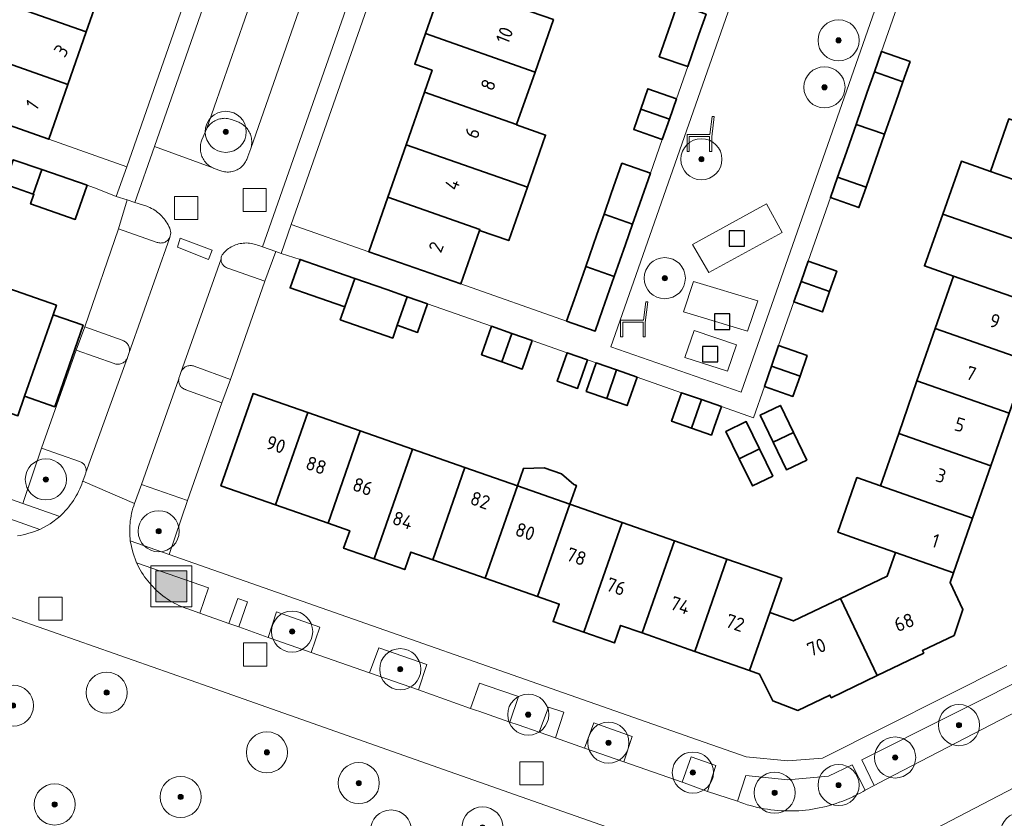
# Model space of a CAD drawing. Extents: x 154222 to 160093, y 456746 to 462495.
# Tile 156 of 254: x 158102 to 158197, y 461374 to 461452. Entities that reach past the tile are written whole.
import ezdxf
from ezdxf.enums import TextEntityAlignment as Align

# ---------------------------------------------------------------- set-up
doc = ezdxf.new("R2010")
doc.units = 0
doc.header["$LTSCALE"] = 0.75
doc.layers.get('0').update_dxf_attribs({"linetype": 'CONTINUOUS'})
for name, color, linetype, lineweight in [('B-XX-GR-BEPLANTING_CULTUUR_BODEMBEDEKKER-GV', 252, 'CONTINUOUS', 18), ('B-XX-GR-BEPLANTING_CULTUUR_HEESTERS-GV', 252, 'CONTINUOUS', 18), ('B-XX-GR-BOOM-S', 252, 'CONTINUOUS', 25), ('B-XX-IE-MEUBILAIR_WEGMEUBILAIR-S', 252, 'CONTINUOUS', 25), ('B-XX-OG-BEBOUWING-GV', 6, 'CONTINUOUS', 35), ('B-XX-OG-BEBOUWING-T18', 1, 'CONTINUOUS', 18), ('B-XX-OG-TERREIN_CULTUURSCHEIDING-GV', 252, 'CONTINUOUS', 18), ('B-XX-OG-TERREIN_ERF-GV', 252, 'CONTINUOUS', 18), ('B-XX-RI-GWA_RIOOLPUT-S', 252, 'CONTINUOUS', 25), ('B-XX-VH-VERHARDING_ASFALT-GV', 252, 'CONTINUOUS', 18), ('B-XX-VH-VERHARDING_BETONSTRAATSTEEN-GV', 252, 'CONTINUOUS', 18), ('B-XX-VH-VERHARDING_TEGEL_RUBBER-GV', 252, 'CONTINUOUS', 18)]:
    doc.layers.add(name, color=color, linetype=linetype, lineweight=lineweight)
doc.styles.add('NLCS-ISO-M-T18', font='NLCS-ISO.ttf', dxfattribs={"height": 1.8})

# ---------------------------------------------------------------- blocks, each defined once
blk = doc.blocks.new('SIE-WEG_AFVALBAK-SO')
at = {"linetype": 'ByBlock', "lineweight": 18}
h = blk.add_hatch(color=0, dxfattribs=at)
h.dxf.hatch_style = 1
h.paths.add_polyline_path([(-1.5, -1.5), (1.5, -1.5), (1.5, 1.5), (-1.5, 1.5)])
at = {"color": 0, "linetype": 'ByBlock', "lineweight": 18}
for points in [[(-2, -2), (2, -2), (2, 2), (-2, 2)], [(-1.5, -1.5), (1.5, -1.5), (1.5, 1.5), (-1.5, 1.5)]]:
    blk.add_lwpolyline(points, close=True, dxfattribs=at)
blk = doc.blocks.new('SRI-PUT_INSPECTIEPUT_RIOOLPUT-SO')
at = {"color": 0, "linetype": 'ByBlock', "lineweight": 18}
blk.add_lwpolyline([(-1.125, -1.125), (1.125, -1.125), (1.125, 1.125), (-1.125, 1.125)], close=True, dxfattribs=at)
blk = doc.blocks.new('SIE-WEG_SPEELTOESTEL-SO')
at = {"flags": 128}
blk.add_lwpolyline([(-0.75, -0.75), (0.75, -0.75), (0.75, 0.75), (-0.75, 0.75)], close=True, dxfattribs=at)
blk = doc.blocks.new('SIE-WEG_ZITBANK-SO')
at = {"color": 0, "linetype": 'ByBlock', "lineweight": 18}
blk.add_lwpolyline([(-0.912, -1.631), (-0.912, -0.2), (1.088, -0.2), (1.088, -1.631), (1.288, -1.631), (1.288, -0.212), (1.536, 1.777), (1.335, 1.777), (1.113, 0), (-1.112, 0), (-1.112, -1.631)], close=True, dxfattribs=at)
blk = doc.blocks.new('SGR-BOOM_01-SO')
at = {"linetype": 'ByBlock', "lineweight": 18}
h = blk.add_hatch(color=0, dxfattribs=at)
h.dxf.hatch_style = 1
edge = h.paths.add_edge_path()
edge.add_arc((0, 0), 0.25, 0, 360)
at = {"color": 0, "linetype": 'ByBlock', "lineweight": 18}
for radius in [2, 0.25]:
    blk.add_circle((0, 0), radius, dxfattribs=at)

msp = doc.modelspace()

# ---------------------------------------------------------------- linework, layer by layer
at = {"layer": 'B-XX-GR-BEPLANTING_CULTUUR_BODEMBEDEKKER-GV'}
for points in [[(158112.771, 461434.391), (158112.002, 461434.64), (158111.18, 461431.84), (158114.92, 461430.51), (158115.004, 461430.482), (158115.091, 461430.461), (158115.179, 461430.449), (158115.268, 461430.444), (158115.357, 461430.448), (158115.445, 461430.459), (158115.532, 461430.478), (158115.617, 461430.505), (158115.699, 461430.54), (158115.777, 461430.581), (158115.852, 461430.63), (158115.922, 461430.685), (158115.986, 461430.746), (158116.045, 461430.813), (158116.098, 461430.884), (158116.144, 461430.96), (158116.162, 461430.995), (158116.266, 461431.449), (158116.15, 461431.9), (158116.077, 461432.061), (158115.996, 461432.218), (158115.909, 461432.371), (158115.814, 461432.521), (158115.713, 461432.666), (158115.606, 461432.806), (158115.492, 461432.941), (158115.372, 461433.071), (158115.247, 461433.195), (158115.116, 461433.313), (158114.979, 461433.426), (158114.838, 461433.532), (158114.692, 461433.632), (158114.542, 461433.725), (158114.388, 461433.811), (158114.23, 461433.89), (158114.069, 461433.962), (158113.92, 461434.02)], [(158123.773, 461430.443), (158123.619, 461430.447), (158123.464, 461430.444), (158123.31, 461430.433), (158123.157, 461430.413), (158123.005, 461430.386), (158122.854, 461430.351), (158122.705, 461430.308), (158122.559, 461430.258), (158122.416, 461430.2), (158122.276, 461430.135), (158122.139, 461430.062), (158122.006, 461429.983), (158121.878, 461429.897), (158121.754, 461429.804), (158121.635, 461429.705), (158121.522, 461429.6), (158121.414, 461429.49), (158121.312, 461429.374), (158121.26, 461429.31), (158121.222, 461429.234), (158121.192, 461429.155), (158121.169, 461429.074), (158121.153, 461428.99), (158121.146, 461428.906), (158121.147, 461428.821), (158121.155, 461428.737), (158121.172, 461428.654), (158121.196, 461428.573), (158121.228, 461428.494), (158121.268, 461428.419), (158121.314, 461428.348), (158121.366, 461428.282), (158121.425, 461428.22), (158121.489, 461428.165), (158121.558, 461428.116), (158121.631, 461428.074), (158121.708, 461428.038), (158121.787, 461428.011), (158121.79, 461428.01), (158125.39, 461426.74), (158126.486, 461429.612), (158125.185, 461430.063), (158124.82, 461430.19), (158124.677, 461430.249), (158124.531, 461430.301), (158124.383, 461430.345), (158124.233, 461430.381), (158124.081, 461430.409), (158123.928, 461430.43)], [(158111.54, 461420.98), (158107.88, 461422.3), (158107.05, 461420.01), (158110.74, 461418.71), (158110.828, 461418.683), (158110.917, 461418.664), (158111.008, 461418.653), (158111.099, 461418.65), (158111.19, 461418.655), (158111.281, 461418.668), (158111.37, 461418.689), (158111.457, 461418.717), (158111.541, 461418.753), (158111.622, 461418.796), (158111.698, 461418.846), (158111.77, 461418.903), (158111.837, 461418.966), (158111.898, 461419.034), (158111.952, 461419.107), (158112, 461419.185), (158112.041, 461419.266), (158112.06, 461419.31), (158112.19, 461419.71), (158112.215, 461419.796), (158112.231, 461419.884), (158112.24, 461419.973), (158112.241, 461420.062), (158112.234, 461420.151), (158112.219, 461420.239), (158112.196, 461420.325), (158112.166, 461420.409), (158112.128, 461420.49), (158112.083, 461420.567), (158112.031, 461420.64), (158111.973, 461420.708), (158111.909, 461420.771), (158111.84, 461420.827), (158111.766, 461420.877), (158111.688, 461420.921), (158111.606, 461420.957)], [(158118.277, 461418.52), (158118.187, 461418.524), (158118.097, 461418.52), (158118.007, 461418.509), (158117.919, 461418.489), (158117.833, 461418.462), (158117.75, 461418.427), (158117.67, 461418.385), (158117.594, 461418.336), (158117.523, 461418.28), (158117.457, 461418.219), (158117.397, 461418.152), (158117.343, 461418.079), (158117.296, 461418.003), (158117.255, 461417.922), (158117.23, 461417.86), (158117.11, 461417.47), (158117.077, 461417.391), (158117.051, 461417.309), (158117.033, 461417.225), (158117.023, 461417.14), (158117.021, 461417.054), (158117.027, 461416.969), (158117.041, 461416.884), (158117.063, 461416.801), (158117.093, 461416.72), (158117.129, 461416.643), (158117.173, 461416.569), (158117.224, 461416.5), (158117.28, 461416.435), (158117.343, 461416.377), (158117.411, 461416.324), (158117.483, 461416.278), (158117.559, 461416.239), (158117.639, 461416.207), (158117.721, 461416.182), (158117.73, 461416.18), (158121.23, 461414.9), (158122.07, 461417.18), (158118.54, 461418.46), (158118.454, 461418.488), (158118.366, 461418.508)], [(158107.38, 461409.19), (158103.69, 461410.48), (158101.866, 461405.105), (158105.45, 461403.84), (158105.637, 461404.016), (158105.818, 461404.198), (158105.994, 461404.385), (158106.163, 461404.578), (158106.327, 461404.776), (158106.484, 461404.979), (158106.635, 461405.187), (158106.779, 461405.399), (158106.916, 461405.616), (158107.047, 461405.837), (158107.171, 461406.062), (158107.288, 461406.29), (158107.398, 461406.522), (158107.5, 461406.758), (158107.595, 461406.996), (158107.682, 461407.238), (158107.7, 461407.29), (158107.92, 461407.9), (158107.957, 461407.977), (158107.986, 461408.056), (158108.007, 461408.138), (158108.021, 461408.222), (158108.027, 461408.307), (158108.025, 461408.392), (158108.014, 461408.476), (158107.996, 461408.559), (158107.971, 461408.64), (158107.937, 461408.718), (158107.897, 461408.792), (158107.85, 461408.863), (158107.796, 461408.928), (158107.736, 461408.989), (158107.671, 461409.043), (158107.601, 461409.091), (158107.527, 461409.133), (158107.449, 461409.167)], [(158117.89, 461405.39), (158113.4, 461406.94), (158112.73, 461405.12), (158112.648, 461404.885), (158112.574, 461404.647), (158112.507, 461404.406), (158112.448, 461404.164), (158112.397, 461403.92), (158112.354, 461403.675), (158112.319, 461403.428), (158112.291, 461403.18), (158112.272, 461402.932), (158112.26, 461402.683), (158112.257, 461402.433), (158112.261, 461402.184), (158112.274, 461401.935), (158112.294, 461401.687), (158112.32, 461401.46), (158116.113, 461400.131)]]:
    msp.add_lwpolyline(points, close=True, dxfattribs=at)
at = {"layer": 'B-XX-GR-BEPLANTING_CULTUUR_HEESTERS-GV'}
msp.add_lwpolyline([(158121.651, 461442.568), (158121.523, 461442.573), (158121.396, 461442.57), (158121.269, 461442.559), (158121.142, 461442.54), (158121.018, 461442.513), (158120.895, 461442.478), (158120.775, 461442.435), (158120.657, 461442.386), (158120.543, 461442.328), (158120.433, 461442.264), (158120.327, 461442.194), (158120.226, 461442.116), (158120.129, 461442.032), (158120.038, 461441.943), (158119.953, 461441.848), (158119.874, 461441.748), (158119.802, 461441.643), (158119.736, 461441.534), (158119.677, 461441.42), (158119.625, 461441.304), (158119.618, 461441.285), (158119.29, 461440.47), (158119.22, 461440.28), (158119.187, 461440.154), (158119.161, 461440.026), (158119.144, 461439.897), (158119.135, 461439.767), (158119.133, 461439.637), (158119.139, 461439.506), (158119.154, 461439.377), (158119.176, 461439.249), (158119.207, 461439.122), (158119.244, 461438.997), (158119.29, 461438.875), (158119.343, 461438.756), (158119.403, 461438.64), (158119.47, 461438.528), (158119.544, 461438.421), (158119.624, 461438.318), (158119.71, 461438.221), (158119.803, 461438.128), (158119.9, 461438.042), (158120.003, 461437.962), (158120.111, 461437.889), (158120.223, 461437.822), (158120.338, 461437.762), (158120.445, 461437.713), (158120.458, 461437.709), (158120.48, 461437.7), (158121.11, 461437.47), (158121.231, 461437.431), (158121.354, 461437.399), (158121.479, 461437.375), (158121.606, 461437.359), (158121.733, 461437.351), (158121.86, 461437.351), (158121.987, 461437.359), (158122.113, 461437.374), (158122.238, 461437.398), (158122.361, 461437.43), (158122.482, 461437.469), (158122.601, 461437.516), (158122.716, 461437.57), (158122.827, 461437.631), (158122.935, 461437.699), (158123.038, 461437.774), (158123.136, 461437.855), (158123.229, 461437.942), (158123.316, 461438.035), (158123.397, 461438.133), (158123.472, 461438.236), (158123.54, 461438.344), (158123.601, 461438.455), (158123.656, 461438.57), (158123.702, 461438.689), (158123.71, 461438.71), (158123.75, 461438.86), (158124.03, 461439.64), (158124.066, 461439.763), (158124.095, 461439.889), (158124.115, 461440.016), (158124.128, 461440.143), (158124.133, 461440.272), (158124.13, 461440.4), (158124.119, 461440.528), (158124.1, 461440.656), (158124.073, 461440.781), (158124.038, 461440.905), (158123.995, 461441.026), (158123.946, 461441.145), (158123.888, 461441.26), (158123.824, 461441.371), (158123.753, 461441.479), (158123.676, 461441.581), (158123.592, 461441.679), (158123.502, 461441.771), (158123.407, 461441.857), (158123.307, 461441.937), (158123.201, 461442.011), (158123.092, 461442.078), (158122.978, 461442.139), (158122.861, 461442.192), (158122.79, 461442.22), (158122.15, 461442.47), (158122.028, 461442.506), (158121.903, 461442.535), (158121.777, 461442.556)], close=True, dxfattribs=at)
at = {"layer": 'B-XX-OG-BEBOUWING-GV'}
for points in [[(158101.928, 461458.984), (158099.097, 461459.977), (158097.274, 461454.766), (158108.035, 461450.992), (158109.818, 461456.089), (158101.888, 461458.87)], [(158108.035, 461450.992), (158097.274, 461454.766), (158095.485, 461449.65), (158106.246, 461445.875)], [(158153.472, 461452.176), (158144.507, 461455.314), (158143.768, 461453.204), (158142.076, 461453.791), (158141.032, 461450.815), (158151.688, 461447.079)], [(158168.33, 461452.699), (158165.555, 461453.671), (158164.861, 461451.689), (158163.767, 461448.565), (158166.545, 461447.599), (158167.637, 461450.717)], [(158151.688, 461447.079), (158141.032, 461450.815), (158139.99, 461447.843), (158141.681, 461447.246), (158140.932, 461445.103), (158149.897, 461441.964)], [(158106.246, 461445.875), (158095.485, 461449.65), (158093.616, 461444.307), (158096.45, 461443.32), (158104.38, 461440.54)], [(158188.171, 461448.098), (158185.396, 461449.069), (158184.703, 461447.086), (158187.477, 461446.115)], [(158187.477, 461446.115), (158184.703, 461447.086), (158184.01, 461445.105), (158182.919, 461441.988), (158185.694, 461441.017), (158186.784, 461444.134)], [(158149.897, 461441.964), (158140.932, 461445.103), (158139.151, 461440.007), (158150.945, 461435.878), (158152.72, 461440.947), (158149.891, 461441.946)], [(158165.452, 461444.477), (158162.677, 461445.45), (158161.984, 461443.469), (158164.758, 461442.496)], [(158164.758, 461442.496), (158161.984, 461443.469), (158161.29, 461441.487), (158164.064, 461440.514)], [(158206.737, 461439.376), (158197.775, 461442.512), (158195.991, 461437.414), (158204.954, 461434.278)], [(158185.694, 461441.017), (158182.919, 461441.988), (158181.813, 461438.828), (158181.119, 461436.844), (158183.894, 461435.873)], [(158150.945, 461435.878), (158139.151, 461440.007), (158137.369, 461434.909), (158146.33, 461431.772), (158146.297, 461431.678), (158149.128, 461430.686)], [(158103.703, 461437.59), (158100.93, 461438.55), (158100.11, 461436.18), (158102.874, 461435.212)], [(158195.991, 461437.414), (158193.16, 461438.405), (158191.36, 461433.261), (158203.155, 461429.134), (158204.954, 461434.278)], [(158108.112, 461436.065), (158103.703, 461437.59), (158102.874, 461435.212), (158102.944, 461435.187), (158102.617, 461434.252), (158106.959, 461432.733)], [(158162.913, 461437.228), (158160.139, 461438.199), (158159.105, 461435.246), (158158.411, 461433.264), (158161.185, 461432.293), (158161.879, 461434.275)], [(158183.894, 461435.873), (158181.119, 461436.844), (158180.426, 461434.862), (158183.2, 461433.891)], [(158146.33, 461431.772), (158137.369, 461434.909), (158135.51, 461429.59), (158144.47, 461426.46), (158146.297, 461431.678)], [(158161.185, 461432.293), (158158.411, 461433.264), (158157.717, 461431.282), (158156.627, 461428.168), (158159.402, 461427.196), (158160.492, 461430.311)], [(158203.155, 461429.134), (158191.36, 461433.261), (158189.57, 461428.217), (158192.402, 461427.226), (158192.405, 461427.235), (158203.092, 461423.496), (158204.13, 461426.47), (158202.43, 461427.06)], [(158130.891, 461428.138), (158128.833, 461428.857), (158127.863, 461426.081), (158129.921, 461425.363), (158133.176, 461424.225), (158134.146, 461427)], [(158181.036, 461427.703), (158178.261, 461428.674), (158177.568, 461426.691), (158180.342, 461425.72)], [(158159.402, 461427.196), (158156.627, 461428.168), (158155.487, 461424.912), (158154.767, 461422.855), (158157.542, 461421.881), (158158.263, 461423.941)], [(158137.263, 461425.911), (158134.146, 461427), (158133.176, 461424.225), (158132.743, 461422.987), (158137.845, 461421.204), (158138.276, 461422.443), (158139.246, 461425.218)], [(158203.092, 461423.496), (158192.405, 461427.235), (158192.402, 461427.226), (158190.622, 461422.124), (158199.605, 461418.981), (158200.35, 461421.11), (158202.05, 461420.51)], [(158105.139, 461424.412), (158099.757, 461426.291), (158098.775, 461423.457), (158096.009, 461415.523), (158101.38, 461413.65), (158102.039, 461415.538), (158104.809, 461423.468)], [(158180.342, 461425.72), (158177.568, 461426.691), (158176.876, 461424.71), (158179.649, 461423.74)], [(158141.228, 461424.525), (158139.246, 461425.218), (158138.276, 461422.443), (158140.258, 461421.75)], [(158107.736, 461422.446), (158104.809, 461423.468), (158102.039, 461415.538), (158104.967, 461414.516)], [(158149.435, 461421.657), (158147.453, 461422.35), (158146.483, 461419.575), (158148.465, 461418.882)], [(158199.605, 461418.981), (158190.622, 461422.124), (158188.843, 461417.026), (158197.82, 461413.884)], [(158151.417, 461420.964), (158149.435, 461421.657), (158148.465, 461418.882), (158150.447, 461418.189)], [(158178.163, 461419.491), (158175.389, 461420.462), (158174.694, 461418.478), (158177.469, 461417.508)], [(158156.799, 461419.083), (158154.817, 461419.776), (158153.847, 461417.001), (158155.829, 461416.308)], [(158159.631, 461418.094), (158157.649, 461418.786), (158156.679, 461416.011), (158158.661, 461415.319)], [(158177.469, 461417.508), (158174.694, 461418.478), (158174.001, 461416.496), (158176.776, 461415.526)], [(158161.614, 461417.401), (158159.631, 461418.094), (158158.661, 461415.319), (158160.644, 461414.626)], [(158197.82, 461413.884), (158188.843, 461417.026), (158187.064, 461411.926), (158196.036, 461408.786)], [(158129.582, 461413.943), (158124.27, 461415.8), (158121.13, 461406.84), (158126.45, 461404.982)], [(158167.88, 461415.211), (158165.946, 461415.887), (158164.976, 461413.112), (158166.911, 461412.435)], [(158169.816, 461414.534), (158167.88, 461415.211), (158166.911, 461412.435), (158168.846, 461411.759), (158169.111, 461412.519)], [(158176.827, 461412.027), (158175.568, 461414.654), (158173.592, 461413.707), (158174.857, 461411.068)], [(158134.682, 461412.161), (158129.582, 461413.943), (158126.45, 461404.982), (158131.551, 461403.2)], [(158173.526, 461410.421), (158172.236, 461413.074), (158170.266, 461412.116), (158171.556, 461409.463)], [(158139.772, 461410.382), (158134.682, 461412.161), (158131.551, 461403.2), (158133.67, 461402.46), (158133.07, 461400.76), (158136.045, 461399.72)], [(158178.118, 461409.334), (158176.827, 461412.027), (158174.857, 461411.068), (158176.142, 461408.387)], [(158196.036, 461408.786), (158187.064, 461411.926), (158185.285, 461406.826), (158194.251, 461403.688)], [(158144.872, 461408.6), (158139.772, 461410.382), (158136.045, 461399.72), (158139.02, 461398.68), (158139.62, 461400.38), (158141.74, 461399.638)], [(158174.816, 461407.768), (158173.526, 461410.421), (158171.556, 461409.463), (158172.846, 461406.81)], [(158149.97, 461406.818), (158144.872, 461408.6), (158141.74, 461399.638), (158146.837, 461397.854)], [(158154.254, 461407.989), (158152.58, 461408.574), (158150.567, 461408.526), (158149.97, 461406.818), (158155.068, 461405.037), (158155.709, 461406.872), (158155.473, 461406.956)], [(158185.285, 461406.826), (158183.003, 461407.625), (158181.149, 461402.312), (158183.43, 461401.51), (158186.76, 461400.35), (158192.392, 461398.378), (158194.251, 461403.688)], [(158155.068, 461405.037), (158149.97, 461406.818), (158146.837, 461397.854), (158151.934, 461396.071)], [(158160.156, 461403.259), (158155.068, 461405.037), (158151.934, 461396.071), (158154.05, 461395.33), (158153.45, 461393.62), (158156.43, 461392.58)], [(158165.252, 461401.478), (158160.156, 461403.259), (158156.43, 461392.58), (158159.41, 461391.54), (158160.01, 461393.25), (158162.119, 461392.512)], [(158170.359, 461399.693), (158165.252, 461401.478), (158162.119, 461392.512), (158167.224, 461390.726)], [(158192.392, 461398.378), (158186.76, 461400.35), (158185.95, 461398.04), (158181.395, 461395.86), (158184.979, 461388.37), (158189.5, 461390.55), (158189.38, 461390.8), (158192.46, 461392.28), (158193.32, 461394.8), (158192.06, 461397.43)], [(158175.69, 461397.83), (158170.359, 461399.693), (158167.224, 461390.726), (158172.553, 461388.862), (158174.52, 461394.49)], [(158184.979, 461388.37), (158181.395, 461395.86), (158176.84, 461393.68), (158174.52, 461394.49), (158172.553, 461388.862), (158173.53, 461388.52), (158174.81, 461385.91), (158177.27, 461384.98), (158180.38, 461386.47), (158180.5, 461386.21)]]:
    msp.add_lwpolyline(points, close=True, dxfattribs=at)
at = {"layer": 'B-XX-OG-TERREIN_CULTUURSCHEIDING-GV'}
for points in [[(158190.423, 461469.342), (158183.259, 461471.845), (158176.259, 461469.447), (158159.073, 461420.355), (158171.737, 461415.929)], [(158166.998, 461430.307), (158174.198, 461434.256), (158175.746, 461431.46), (158168.583, 461427.583)], [(158173.351, 461424.837), (158167.099, 461426.691), (158166.137, 461423.766), (158172.356, 461421.879)], [(158166.137, 461423.766), (158167.099, 461426.691), (158173.351, 461424.837), (158172.356, 461421.879)], [(158167.186, 461421.924), (158171.288, 461420.531), (158170.426, 461417.976), (158166.257, 461419.301)], [(158171.288, 461420.531), (158167.186, 461421.924), (158166.257, 461419.301), (158170.426, 461417.976)], [(158119.93, 461396.9), (158112.93, 461399.34), (158113.041, 461399.106), (158113.16, 461398.874), (158113.285, 461398.647), (158113.418, 461398.424), (158113.557, 461398.205), (158113.703, 461397.99), (158113.856, 461397.78), (158114.014, 461397.575), (158114.18, 461397.375), (158114.351, 461397.18), (158114.528, 461396.99), (158114.711, 461396.806), (158114.9, 461396.628), (158115.093, 461396.455), (158115.293, 461396.289), (158115.497, 461396.128), (158115.706, 461395.975), (158115.92, 461395.827), (158116.138, 461395.686), (158116.36, 461395.552), (158116.586, 461395.426), (158116.817, 461395.306), (158117.05, 461395.193), (158117.287, 461395.087), (158117.528, 461394.989), (158117.771, 461394.898), (158117.91, 461394.85), (158119.07, 461394.43)], [(158123.73, 461395.55), (158122.79, 461395.88), (158121.89, 461393.44), (158122.86, 461393.1)], [(158130.77, 461393.09), (158126.53, 461394.58), (158125.72, 461392.08), (158129.91, 461390.63)], [(158141.17, 461389.45), (158136.5, 461391.08), (158135.59, 461388.63), (158140.34, 461386.97)], [(158202.1, 461386.72), (158200.98, 461388.96), (158183.48, 461380.18), (158184.67, 461377.67), (158185.77, 461378.27)], [(158146.93, 461387.41), (158146.285, 461387.638), (158145.398, 461385.183), (158146, 461384.97), (158146.22, 461384.9), (158149.24, 461383.85), (158150.08, 461386.33)], [(158154.5, 461384.8), (158153.01, 461385.29), (158152.09, 461382.85), (158153.67, 461382.3)], [(158161.14, 461382.44), (158157.4, 461383.78), (158156.5, 461381.31), (158160.32, 461379.97)], [(158169.27, 461379.61), (158166.89, 461380.48), (158165.99, 461378), (158166.2, 461377.93), (158168.48, 461377.09)], [(158183.82, 461377.23), (158182.53, 461379.7), (158180.25, 461378.59), (158176.29, 461378.24), (158172.2, 461378.65), (158171.38, 461376.14), (158171.696, 461376.023), (158172.016, 461375.914), (158172.337, 461375.812), (158172.661, 461375.718), (158172.988, 461375.631), (158173.316, 461375.553), (158173.645, 461375.482), (158173.977, 461375.419), (158174.31, 461375.364), (158174.644, 461375.317), (158174.979, 461375.277), (158175.315, 461375.246), (158175.651, 461375.223), (158175.988, 461375.207), (158176.326, 461375.2), (158176.663, 461375.201), (158177, 461375.209), (158177.337, 461375.226), (158177.674, 461375.251), (158178.01, 461375.283), (158178.345, 461375.324), (158178.679, 461375.372), (158179.011, 461375.429), (158179.342, 461375.493), (158179.672, 461375.565), (158180, 461375.645), (158180.326, 461375.732), (158180.649, 461375.828), (158180.97, 461375.931), (158181.289, 461376.041), (158181.308, 461376.048), (158181.545, 461376.135), (158181.781, 461376.226), (158182.016, 461376.321), (158182.248, 461376.42), (158182.479, 461376.524), (158182.593, 461376.578), (158182.707, 461376.631), (158182.934, 461376.743), (158183.159, 461376.859), (158183.381, 461376.979), (158183.602, 461377.102)]]:
    msp.add_lwpolyline(points, close=True, dxfattribs=at)
for points in [[(158162.44, 461372.34), (158154.4, 461375.164), (158143.99, 461378.82), (158120, 461387.26), (158095.94, 461395.69), (158071.84, 461404.17), (158062.812, 461407.333), (158062.682, 461406.845), (158062.533, 461406.289), (158062.355, 461402.806), (158062.477, 461401.777), (158063.03, 461401.561), (158064.458, 461401.236), (158064.046, 461395.19), (158063.274, 461395.16), (158049.31, 461396.18), (158048.993, 461392.042), (158060.85, 461391.23), (158065.251, 461390.934), (158065.268, 461390.026), (158068.13, 461389.872), (158067.733, 461382.079), (158066.899, 461372.116)], [(158101.34, 461401.955), (158101.619, 461402.007), (158101.896, 461402.067), (158102.171, 461402.135), (158102.445, 461402.21), (158102.716, 461402.293), (158102.985, 461402.384), (158103.251, 461402.482), (158103.514, 461402.588), (158103.52, 461402.59), (158097.54, 461404.69)], [(158199.89, 461378.28), (158184.38, 461370.21), (158184.094, 461370.065), (158183.81, 461369.915), (158183.529, 461369.759), (158183.251, 461369.599), (158182.976, 461369.434), (158182.703, 461369.265), (158182.434, 461369.09), (158182.168, 461368.911), (158181.905, 461368.727), (158181.645, 461368.538), (158181.389, 461368.346), (158181.135, 461368.148), (158180.886, 461367.946), (158180.64, 461367.74), (158180.164, 461360.896), (158183.085, 461361.048), (158183.09, 461361.121), (158187.38, 461360.83), (158198.66, 461360.05)]]:
    msp.add_lwpolyline(points, dxfattribs=at)
at = {"layer": 'B-XX-OG-TERREIN_ERF-GV'}
for points in [[(158128.42, 461509.21), (158125.874, 461501.944), (158125.193, 461500), (158124.096, 461496.869), (158122.311, 461491.775), (158120.616, 461486.936), (158121.477, 461486.632), (158119.68, 461481.54), (158119.59, 461481.284), (158117.806, 461476.187), (158116.022, 461471.091), (158114.232, 461465.975), (158112.35, 461460.6), (158111.5, 461460.9), (158109.818, 461456.089), (158108.035, 461450.992), (158106.246, 461445.875), (158104.38, 461440.54), (158111.97, 461437.86), (158133.67, 461500), (158136.3, 461507.531), (158131.508, 461517.468)], [(158151.725, 461500), (158127.961, 461432.237), (158135.51, 461429.59), (158137.369, 461434.909), (158139.151, 461440.007), (158140.932, 461445.103), (158141.681, 461447.246), (158139.99, 461447.843), (158141.032, 461450.815), (158142.076, 461453.791)], [(158187.581, 461455.313), (158185.396, 461449.069), (158188.171, 461448.098), (158187.477, 461446.115), (158186.784, 461444.134), (158185.694, 461441.017), (158183.894, 461435.873), (158183.2, 461433.891), (158180.426, 461434.862), (158178.261, 461428.674), (158181.036, 461427.703), (158180.342, 461425.72), (158179.649, 461423.74), (158176.876, 461424.71), (158175.389, 461420.462), (158178.163, 461419.491), (158177.469, 461417.508), (158176.776, 461415.526), (158174.001, 461416.496), (158172.933, 461413.445), (158169.816, 461414.534), (158169.111, 461412.519), (158168.846, 461411.759), (158166.911, 461412.435), (158164.976, 461413.112), (158165.946, 461415.887), (158161.614, 461417.401), (158160.644, 461414.626), (158158.661, 461415.319), (158156.679, 461416.011), (158157.649, 461418.786), (158156.799, 461419.083), (158155.829, 461416.308), (158153.847, 461417.001), (158154.817, 461419.776), (158151.417, 461420.964), (158150.447, 461418.189), (158148.465, 461418.882), (158146.483, 461419.575), (158147.453, 461422.35), (158141.228, 461424.525), (158140.258, 461421.75), (158138.276, 461422.443), (158137.845, 461421.204), (158132.743, 461422.987), (158133.176, 461424.225), (158129.921, 461425.363), (158127.863, 461426.081), (158128.833, 461428.857), (158126.98, 461429.44), (158126.486, 461429.612), (158125.39, 461426.74), (158122.07, 461417.18), (158121.23, 461414.9), (158117.89, 461405.39), (158116.113, 461400.131), (158118.488, 461399.299), (158167.49, 461382.134), (158172.24, 461380.47), (158176.29, 461380.07), (158179.64, 461380.33), (158197.59, 461389.36)], [(158153.472, 461452.176), (158151.688, 461447.079), (158149.897, 461441.964), (158149.891, 461441.946), (158152.72, 461440.947), (158150.945, 461435.878), (158149.128, 461430.686), (158146.297, 461431.678), (158144.47, 461426.46), (158154.767, 461422.855), (158155.487, 461424.912), (158156.627, 461428.168), (158157.717, 461431.282), (158158.411, 461433.264), (158159.105, 461435.246), (158160.139, 461438.199), (158162.913, 461437.228), (158164.064, 461440.514), (158161.29, 461441.487), (158161.984, 461443.469), (158162.677, 461445.45), (158165.452, 461444.477), (158166.545, 461447.599), (158163.767, 461448.565), (158164.861, 461451.689), (158165.555, 461453.671)], [(158197.82, 461413.884), (158196.036, 461408.786), (158194.251, 461403.688), (158192.392, 461398.378), (158192.06, 461397.43), (158193.32, 461394.8), (158192.46, 461392.28), (158189.38, 461390.8), (158189.5, 461390.55), (158184.979, 461388.37), (158180.5, 461386.21), (158180.38, 461386.47), (158177.27, 461384.98), (158174.81, 461385.91), (158173.53, 461388.52), (158172.553, 461388.862), (158167.224, 461390.726), (158162.119, 461392.512), (158160.01, 461393.25), (158159.41, 461391.54), (158156.43, 461392.58), (158153.45, 461393.62), (158154.05, 461395.33), (158151.934, 461396.071), (158146.837, 461397.854), (158141.74, 461399.638), (158139.62, 461400.38), (158139.02, 461398.68), (158136.045, 461399.72), (158133.07, 461400.76), (158133.67, 461402.46), (158131.551, 461403.2), (158126.45, 461404.982), (158121.13, 461406.84), (158124.27, 461415.8), (158129.582, 461413.943), (158134.682, 461412.161), (158139.772, 461410.382), (158144.872, 461408.6), (158149.97, 461406.818), (158150.567, 461408.526), (158152.58, 461408.574), (158154.254, 461407.989), (158155.473, 461406.956), (158155.709, 461406.872), (158155.068, 461405.037), (158160.156, 461403.259), (158165.252, 461401.478), (158170.359, 461399.693), (158175.69, 461397.83), (158174.52, 461394.49), (158176.84, 461393.68), (158181.395, 461395.86), (158185.95, 461398.04), (158186.76, 461400.35), (158183.43, 461401.51), (158181.149, 461402.312), (158183.003, 461407.625), (158185.285, 461406.826), (158187.064, 461411.926), (158188.843, 461417.026), (158190.622, 461422.124), (158192.402, 461427.226), (158189.57, 461428.217), (158191.36, 461433.261), (158193.16, 461438.405), (158195.991, 461437.414), (158197.775, 461442.512)], [(158098.79, 461406.19), (158101.866, 461405.105), (158103.69, 461410.48), (158107.05, 461420.01), (158107.88, 461422.3), (158111.18, 461431.84), (158112.002, 461434.64), (158110.95, 461434.98), (158109.08, 461435.7), (158108.112, 461436.065), (158106.959, 461432.733), (158102.617, 461434.252), (158102.944, 461435.187), (158102.874, 461435.212), (158100.11, 461436.18)], [(158099.757, 461426.291), (158105.139, 461424.412), (158104.809, 461423.468), (158107.736, 461422.446), (158104.967, 461414.516), (158102.039, 461415.538), (158101.38, 461413.65)]]:
    msp.add_lwpolyline(points, dxfattribs=at)
for points in [[(158174.857, 461411.068), (158173.592, 461413.707), (158175.568, 461414.654), (158176.827, 461412.027), (158178.118, 461409.334), (158176.142, 461408.387)], [(158171.556, 461409.463), (158170.266, 461412.116), (158172.236, 461413.074), (158173.526, 461410.421), (158174.816, 461407.768), (158172.846, 461406.81)]]:
    msp.add_lwpolyline(points, close=True, dxfattribs=at)
at = {"layer": 'B-XX-VH-VERHARDING_ASFALT-GV'}
for points in [[(158028.37, 461419.4), (158047.75, 461412.61), (158049.712, 461411.922), (158062.812, 461407.333), (158071.84, 461404.17), (158095.94, 461395.69), (158120, 461387.26), (158143.99, 461378.82), (158154.4, 461375.164), (158162.44, 461372.34)], [(158202.1, 461386.72), (158185.77, 461378.27), (158184.67, 461377.67), (158183.82, 461377.23), (158183.602, 461377.102), (158183.381, 461376.979), (158183.159, 461376.859), (158182.934, 461376.743), (158182.707, 461376.631), (158182.593, 461376.578), (158182.479, 461376.524), (158182.248, 461376.42), (158182.016, 461376.321), (158181.781, 461376.226), (158181.545, 461376.135), (158181.308, 461376.048), (158181.289, 461376.041), (158180.97, 461375.931), (158180.649, 461375.828), (158180.326, 461375.732), (158180, 461375.645), (158179.672, 461375.565), (158179.342, 461375.493), (158179.011, 461375.429), (158178.679, 461375.372), (158178.345, 461375.324), (158178.01, 461375.283), (158177.674, 461375.251), (158177.337, 461375.226), (158177, 461375.209), (158176.663, 461375.201), (158176.326, 461375.2), (158175.988, 461375.207), (158175.651, 461375.223), (158175.315, 461375.246), (158174.979, 461375.277), (158174.644, 461375.317), (158174.31, 461375.364), (158173.977, 461375.419), (158173.645, 461375.482), (158173.316, 461375.553), (158172.988, 461375.631), (158172.661, 461375.718), (158172.337, 461375.812), (158172.016, 461375.914), (158171.696, 461376.023), (158171.38, 461376.14), (158168.48, 461377.09), (158166.2, 461377.93), (158165.99, 461378), (158164.598, 461378.484), (158160.32, 461379.97), (158156.5, 461381.31), (158153.67, 461382.3), (158152.09, 461382.85), (158150.037, 461383.57), (158149.24, 461383.85), (158146.22, 461384.9), (158146, 461384.97), (158145.398, 461385.183), (158140.34, 461386.97), (158135.59, 461388.63), (158129.91, 461390.63), (158125.72, 461392.08), (158122.86, 461393.1), (158121.89, 461393.44), (158119.07, 461394.43), (158117.91, 461394.85), (158117.771, 461394.898), (158117.528, 461394.989), (158117.287, 461395.087), (158117.05, 461395.193), (158116.817, 461395.306), (158116.586, 461395.426), (158116.36, 461395.552), (158116.138, 461395.686), (158115.92, 461395.827), (158115.706, 461395.975), (158115.497, 461396.128), (158115.293, 461396.289), (158115.093, 461396.455), (158114.9, 461396.628), (158114.711, 461396.806), (158114.528, 461396.99), (158114.351, 461397.18), (158114.18, 461397.375), (158114.014, 461397.575), (158113.856, 461397.78), (158113.703, 461397.99), (158113.557, 461398.205), (158113.418, 461398.424), (158113.285, 461398.647), (158113.16, 461398.874), (158113.041, 461399.106), (158112.93, 461399.34), (158112.561, 461400.382), (158112.32, 461401.46), (158112.294, 461401.687), (158112.274, 461401.935), (158112.261, 461402.184), (158112.257, 461402.433), (158112.26, 461402.683), (158112.272, 461402.932), (158112.291, 461403.18), (158112.319, 461403.428), (158112.354, 461403.675), (158112.397, 461403.92), (158112.448, 461404.164), (158112.507, 461404.406), (158112.574, 461404.647), (158112.648, 461404.885), (158112.73, 461405.12), (158107.7, 461407.29), (158107.682, 461407.238), (158107.595, 461406.996), (158107.5, 461406.758), (158107.398, 461406.522), (158107.288, 461406.29), (158107.171, 461406.062), (158107.047, 461405.837), (158106.916, 461405.616), (158106.779, 461405.399), (158106.635, 461405.187), (158106.484, 461404.979), (158106.327, 461404.776), (158106.163, 461404.578), (158105.994, 461404.385), (158105.818, 461404.198), (158105.637, 461404.016), (158105.45, 461403.84), (158104.533, 461403.141), (158103.52, 461402.59), (158103.514, 461402.588), (158103.251, 461402.482), (158102.985, 461402.384), (158102.716, 461402.293), (158102.445, 461402.21), (158102.171, 461402.135), (158101.896, 461402.067), (158101.619, 461402.007), (158101.34, 461401.955)], [(158184.38, 461370.21), (158199.89, 461378.28)]]:
    msp.add_lwpolyline(points, dxfattribs=at)
at = {"layer": 'B-XX-VH-VERHARDING_BETONSTRAATSTEEN-GV'}
for points in [[(158138.094, 461506.905), (158137.831, 461508.269), (158136.3, 461507.531), (158133.67, 461500), (158111.97, 461437.86), (158110.95, 461434.98), (158112.002, 461434.64), (158112.771, 461434.391), (158114.668, 461439.822), (158135.683, 461500)], [(158151.9, 461500.5), (158150.107, 461501.128), (158149.932, 461500.628), (158149.712, 461500), (158125.185, 461430.063), (158126.486, 461429.612), (158126.98, 461429.44), (158127.961, 461432.237), (158151.725, 461500)], [(158176.259, 461469.447), (158177.77, 461473.763), (158183.259, 461471.845), (158190.423, 461469.342), (158171.737, 461415.929), (158159.073, 461420.355)], [(158114.92, 461430.51), (158111.18, 461431.84), (158107.88, 461422.3), (158111.54, 461420.98), (158111.606, 461420.957), (158111.688, 461420.921), (158111.766, 461420.877), (158111.84, 461420.827), (158111.909, 461420.771), (158111.973, 461420.708), (158112.031, 461420.64), (158112.083, 461420.567), (158112.128, 461420.49), (158112.166, 461420.409), (158112.196, 461420.325), (158112.219, 461420.239), (158112.234, 461420.151), (158112.241, 461420.062), (158112.24, 461419.973), (158112.231, 461419.884), (158112.215, 461419.796), (158112.19, 461419.71), (158116.162, 461430.995), (158116.144, 461430.96), (158116.098, 461430.884), (158116.045, 461430.813), (158115.986, 461430.746), (158115.922, 461430.685), (158115.852, 461430.63), (158115.777, 461430.581), (158115.699, 461430.54), (158115.617, 461430.505), (158115.532, 461430.478), (158115.445, 461430.459), (158115.357, 461430.448), (158115.268, 461430.444), (158115.179, 461430.449), (158115.091, 461430.461), (158115.004, 461430.482)], [(158116.898, 461430.041), (158117.172, 461430.925), (158120.287, 461429.741), (158119.941, 461428.845)], [(158120.287, 461429.741), (158117.172, 461430.925), (158116.898, 461430.041), (158119.941, 461428.845)], [(158121.147, 461428.821), (158121.146, 461428.906), (158117.23, 461417.86), (158117.255, 461417.922), (158117.296, 461418.003), (158117.343, 461418.079), (158117.397, 461418.152), (158117.457, 461418.219), (158117.523, 461418.28), (158117.594, 461418.336), (158117.67, 461418.385), (158117.75, 461418.427), (158117.833, 461418.462), (158117.919, 461418.489), (158118.007, 461418.509), (158118.097, 461418.52), (158118.187, 461418.524), (158118.277, 461418.52), (158118.366, 461418.508), (158118.454, 461418.488), (158118.54, 461418.46), (158122.07, 461417.18), (158125.39, 461426.74), (158121.79, 461428.01), (158121.787, 461428.011), (158121.708, 461428.038), (158121.631, 461428.074), (158121.558, 461428.116), (158121.489, 461428.165), (158121.425, 461428.22), (158121.366, 461428.282), (158121.314, 461428.348), (158121.268, 461428.419), (158121.228, 461428.494), (158121.196, 461428.573), (158121.172, 461428.654), (158121.155, 461428.737)], [(158110.74, 461418.71), (158107.05, 461420.01), (158103.69, 461410.48), (158107.38, 461409.19), (158107.449, 461409.167), (158107.527, 461409.133), (158107.601, 461409.091), (158107.671, 461409.043), (158107.736, 461408.989), (158107.796, 461408.928), (158107.85, 461408.863), (158107.897, 461408.792), (158107.937, 461408.718), (158107.971, 461408.64), (158107.996, 461408.559), (158108.014, 461408.476), (158108.025, 461408.392), (158108.027, 461408.307), (158108.021, 461408.222), (158108.007, 461408.138), (158111.02, 461416.45), (158112.06, 461419.31), (158112.041, 461419.266), (158112, 461419.185), (158111.952, 461419.107), (158111.898, 461419.034), (158111.837, 461418.966), (158111.77, 461418.903), (158111.698, 461418.846), (158111.622, 461418.796), (158111.541, 461418.753), (158111.457, 461418.717), (158111.37, 461418.689), (158111.281, 461418.668), (158111.19, 461418.655), (158111.099, 461418.65), (158111.008, 461418.653), (158110.917, 461418.664), (158110.828, 461418.683)], [(158117.023, 461417.14), (158117.033, 461417.225), (158113.4, 461406.94), (158117.89, 461405.39), (158121.23, 461414.9), (158117.73, 461416.18), (158117.721, 461416.182), (158117.639, 461416.207), (158117.559, 461416.239), (158117.483, 461416.278), (158117.411, 461416.324), (158117.343, 461416.377), (158117.28, 461416.435), (158117.224, 461416.5), (158117.173, 461416.569), (158117.129, 461416.643), (158117.093, 461416.72), (158117.063, 461416.801), (158117.041, 461416.884), (158117.027, 461416.969), (158117.021, 461417.054)]]:
    msp.add_lwpolyline(points, close=True, dxfattribs=at)
for points in [[(158129.46, 461455.21), (158124.03, 461439.64), (158123.75, 461438.86), (158123.71, 461438.71), (158123.702, 461438.689), (158123.656, 461438.57), (158123.601, 461438.455), (158123.54, 461438.344), (158123.472, 461438.236), (158123.397, 461438.133), (158123.316, 461438.035), (158123.229, 461437.942), (158123.136, 461437.855), (158123.038, 461437.774), (158122.935, 461437.699), (158122.827, 461437.631), (158122.716, 461437.57), (158122.601, 461437.516), (158122.482, 461437.469), (158122.361, 461437.43), (158122.238, 461437.398), (158122.113, 461437.374), (158121.987, 461437.359), (158121.86, 461437.351), (158121.733, 461437.351), (158121.606, 461437.359), (158121.479, 461437.375), (158121.354, 461437.399), (158121.231, 461437.431), (158121.11, 461437.47), (158120.48, 461437.7), (158120.458, 461437.709), (158120.445, 461437.713), (158114.668, 461439.822), (158112.771, 461434.391), (158113.92, 461434.02), (158114.069, 461433.962), (158114.23, 461433.89), (158114.388, 461433.811), (158114.542, 461433.725), (158114.692, 461433.632), (158114.838, 461433.532), (158114.979, 461433.426), (158115.116, 461433.313), (158115.247, 461433.195), (158115.372, 461433.071), (158115.492, 461432.941), (158115.606, 461432.806), (158115.713, 461432.666), (158115.814, 461432.521), (158115.909, 461432.371), (158115.996, 461432.218), (158116.077, 461432.061), (158116.15, 461431.9), (158116.266, 461431.449), (158116.162, 461430.995), (158112.19, 461419.71), (158112.06, 461419.31), (158111.02, 461416.45), (158108.007, 461408.138), (158107.986, 461408.056), (158107.957, 461407.977), (158107.92, 461407.9), (158107.7, 461407.29), (158112.73, 461405.12), (158113.4, 461406.94), (158117.033, 461417.225), (158117.051, 461417.309), (158117.077, 461417.391), (158117.11, 461417.47), (158117.23, 461417.86), (158121.146, 461428.906), (158121.153, 461428.99), (158121.169, 461429.074), (158121.192, 461429.155), (158121.222, 461429.234), (158121.26, 461429.31), (158121.312, 461429.374), (158121.414, 461429.49), (158121.522, 461429.6), (158121.635, 461429.705), (158121.754, 461429.804), (158121.878, 461429.897), (158122.006, 461429.983), (158122.139, 461430.062), (158122.276, 461430.135), (158122.416, 461430.2), (158122.559, 461430.258), (158122.705, 461430.308), (158122.854, 461430.351), (158123.005, 461430.386), (158123.157, 461430.413), (158123.31, 461430.433), (158123.464, 461430.444), (158123.619, 461430.447), (158123.773, 461430.443), (158123.928, 461430.43), (158124.081, 461430.409), (158124.233, 461430.381), (158124.383, 461430.345), (158124.531, 461430.301), (158124.677, 461430.249), (158124.82, 461430.19), (158125.185, 461430.063), (158149.712, 461500)], [(158135.683, 461500), (158114.668, 461439.822), (158120.445, 461437.713), (158120.338, 461437.762), (158120.223, 461437.822), (158120.111, 461437.889), (158120.003, 461437.962), (158119.9, 461438.042), (158119.803, 461438.128), (158119.71, 461438.221), (158119.624, 461438.318), (158119.544, 461438.421), (158119.47, 461438.528), (158119.403, 461438.64), (158119.343, 461438.756), (158119.29, 461438.875), (158119.244, 461438.997), (158119.207, 461439.122), (158119.176, 461439.249), (158119.154, 461439.377), (158119.139, 461439.506), (158119.133, 461439.637), (158119.135, 461439.767), (158119.144, 461439.897), (158119.161, 461440.026), (158119.187, 461440.154), (158119.22, 461440.28), (158119.29, 461440.47), (158119.618, 461441.285), (158119.625, 461441.304), (158119.677, 461441.42), (158119.736, 461441.534), (158124.965, 461456.542)], [(158124.965, 461456.542), (158119.736, 461441.534), (158119.802, 461441.643), (158119.874, 461441.748), (158119.953, 461441.848), (158120.038, 461441.943), (158120.129, 461442.032), (158120.226, 461442.116), (158120.327, 461442.194), (158120.433, 461442.264), (158120.543, 461442.328), (158120.657, 461442.386), (158120.775, 461442.435), (158120.895, 461442.478), (158121.018, 461442.513), (158121.142, 461442.54), (158121.269, 461442.559), (158121.396, 461442.57), (158121.523, 461442.573), (158121.651, 461442.568), (158121.777, 461442.556), (158121.903, 461442.535), (158122.028, 461442.506), (158122.15, 461442.47), (158122.79, 461442.22), (158122.861, 461442.192), (158122.978, 461442.139), (158123.092, 461442.078), (158123.201, 461442.011), (158123.307, 461441.937), (158123.407, 461441.857), (158123.502, 461441.771), (158123.592, 461441.679), (158123.676, 461441.581), (158123.753, 461441.479), (158123.824, 461441.371), (158123.888, 461441.26), (158123.946, 461441.145), (158123.995, 461441.026), (158124.038, 461440.905), (158124.073, 461440.781), (158124.1, 461440.656), (158124.119, 461440.528), (158124.13, 461440.4), (158124.133, 461440.272), (158124.128, 461440.143), (158124.115, 461440.016), (158124.095, 461439.889), (158124.066, 461439.763), (158124.03, 461439.64), (158129.46, 461455.21)], [(158168.33, 461452.699), (158167.637, 461450.717), (158166.545, 461447.599), (158165.452, 461444.477), (158164.758, 461442.496), (158164.064, 461440.514), (158162.913, 461437.228), (158161.879, 461434.275), (158161.185, 461432.293), (158160.492, 461430.311), (158159.402, 461427.196), (158158.263, 461423.941), (158157.542, 461421.881), (158154.767, 461422.855), (158144.47, 461426.46), (158135.51, 461429.59), (158127.961, 461432.237), (158126.98, 461429.44), (158128.833, 461428.857), (158130.891, 461428.138), (158134.146, 461427), (158137.263, 461425.911), (158139.246, 461425.218), (158141.228, 461424.525), (158147.453, 461422.35), (158149.435, 461421.657), (158151.417, 461420.964), (158154.817, 461419.776), (158156.799, 461419.083), (158157.649, 461418.786), (158159.631, 461418.094), (158161.614, 461417.401), (158165.946, 461415.887), (158167.88, 461415.211), (158169.816, 461414.534), (158172.933, 461413.445), (158174.001, 461416.496), (158174.694, 461418.478), (158175.389, 461420.462), (158176.876, 461424.71), (158177.568, 461426.691), (158178.261, 461428.674), (158180.426, 461434.862), (158181.119, 461436.844), (158181.813, 461438.828), (158182.919, 461441.988), (158184.01, 461445.105), (158184.703, 461447.086), (158185.396, 461449.069), (158187.581, 461455.313)], [(158100.93, 461438.55), (158103.703, 461437.59), (158108.112, 461436.065), (158109.08, 461435.7), (158110.95, 461434.98), (158111.97, 461437.86), (158104.38, 461440.54), (158096.45, 461443.32)], [(158097.54, 461404.69), (158103.52, 461402.59), (158104.533, 461403.141), (158105.45, 461403.84), (158101.866, 461405.105), (158098.79, 461406.19)], [(158197.59, 461389.36), (158179.64, 461380.33), (158176.29, 461380.07), (158172.24, 461380.47), (158167.49, 461382.134), (158118.488, 461399.299), (158116.113, 461400.131), (158112.32, 461401.46), (158112.561, 461400.382), (158112.93, 461399.34), (158119.93, 461396.9), (158119.07, 461394.43), (158121.89, 461393.44), (158122.79, 461395.88), (158123.73, 461395.55), (158122.86, 461393.1), (158125.72, 461392.08), (158126.53, 461394.58), (158130.77, 461393.09), (158129.91, 461390.63), (158135.59, 461388.63), (158136.5, 461391.08), (158141.17, 461389.45), (158140.34, 461386.97), (158145.398, 461385.183), (158146.285, 461387.638), (158146.93, 461387.41), (158150.08, 461386.33), (158149.24, 461383.85), (158150.037, 461383.57), (158152.09, 461382.85), (158153.01, 461385.29), (158154.5, 461384.8), (158153.67, 461382.3), (158156.5, 461381.31), (158157.4, 461383.78), (158161.14, 461382.44), (158160.32, 461379.97), (158164.598, 461378.484), (158165.99, 461378), (158166.89, 461380.48), (158169.27, 461379.61), (158168.48, 461377.09), (158171.38, 461376.14), (158172.2, 461378.65), (158176.29, 461378.24), (158180.25, 461378.59), (158182.53, 461379.7), (158183.82, 461377.23), (158184.67, 461377.67), (158183.48, 461380.18), (158200.98, 461388.96)]]:
    msp.add_lwpolyline(points, dxfattribs=at)
at = {"layer": 'B-XX-VH-VERHARDING_TEGEL_RUBBER-GV'}
msp.add_lwpolyline([(158175.746, 461431.46), (158174.198, 461434.256), (158166.998, 461430.307), (158168.583, 461427.583)], close=True, dxfattribs=at)

# ---------------------------------------------------------------- block references
at = {"layer": 'B-XX-GR-BOOM-S'}
for p in [(158181.22, 461450.159), (158179.845, 461445.589), (158121.603, 461441.261), (158167.873, 461438.592), (158164.314, 461427.024), (158104.104, 461407.448), (158115.078, 461402.406), (158128.06, 461392.65), (158138.58, 461388.99), (158110.017, 461386.711), (158100.909, 461385.446), (158151.028, 461384.57), (158192.93, 461383.55), (158158.83, 461381.84), (158125.61, 461380.9), (158186.72, 461380.4), (158167.045, 461378.935), (158134.54, 461377.91), (158175, 461376.97), (158181.22, 461377.72), (158117.216, 461376.562), (158104.957, 461375.832), (158137.681, 461373.3), (158146.579, 461373.596), (158198.97, 461373.06)]:
    msp.add_blockref('SGR-BOOM_01-SO', p, dxfattribs=at)
at = {"layer": 'B-XX-IE-MEUBILAIR_WEGMEUBILAIR-S'}
for name, p in [('SIE-WEG_ZITBANK-SO', (158167.587, 461440.99)), ('SIE-WEG_SPEELTOESTEL-SO', (158171.331, 461430.875)), ('SIE-WEG_ZITBANK-SO', (158161.127, 461422.935)), ('SIE-WEG_SPEELTOESTEL-SO', (158169.899, 461422.792)), ('SIE-WEG_SPEELTOESTEL-SO', (158168.722, 461419.642)), ('SIE-WEG_AFVALBAK-SO', (158116.31, 461397.055))]:
    msp.add_blockref(name, p, dxfattribs=at)
at = {"layer": 'B-XX-RI-GWA_RIOOLPUT-S'}
for p in [(158124.42, 461434.62), (158117.75, 461433.86), (158104.56, 461394.88), (158124.47, 461390.42), (158151.34, 461378.86)]:
    msp.add_blockref('SRI-PUT_INSPECTIEPUT_RIOOLPUT-SO', p, dxfattribs=at)

# ---------------------------------------------------------------- texts
at = {"layer": 'B-XX-OG-BEBOUWING-T18', "style": 'NLCS-ISO-M-T18'}
for s, rotation, p in [('10', 68.4, (158148.722, 461450.66)), ('3', 55, (158105.6, 461449.15)), ('8', 68.4, (158147.136, 461445.834)), ('1', 55, (158102.774, 461443.88)), ('6', 68.4, (158145.6, 461441.15)), ('4', 68.4, (158143.638, 461436.15)), ('2', 68.4, (158142.066, 461430.051)), ('9', 342.8, (158196.421, 461422.863)), ('7', 342.8, (158194.112, 461417.756)), ('5', 342.8, (158193.019, 461412.771)), ('90', 341, (158126.484, 461410.838)), ('88', 341, (158130.398, 461408.818)), ('86', 341, (158134.933, 461406.751)), ('3', 342.8, (158191.181, 461407.817)), ('82', 341, (158146.357, 461405.413)), ('84', 341, (158138.822, 461403.468)), ('80', 341, (158150.732, 461402.374)), ('1', 342.8, (158190.65, 461401.487)), ('78', 341, (158155.715, 461399.942)), ('76', 341, (158159.566, 461397.024)), ('74', 341, (158165.802, 461395.2)), ('72', 341, (158171.149, 461393.498)), ('68', 21.2, (158187.599, 461393.55)), ('70', 21.2, (158179.07, 461391.135))]:
    msp.add_text(s, height=1.35, rotation=rotation, dxfattribs=at).set_placement(p, align=Align.MIDDLE_CENTER)

doc.saveas('drawing.dxf')
